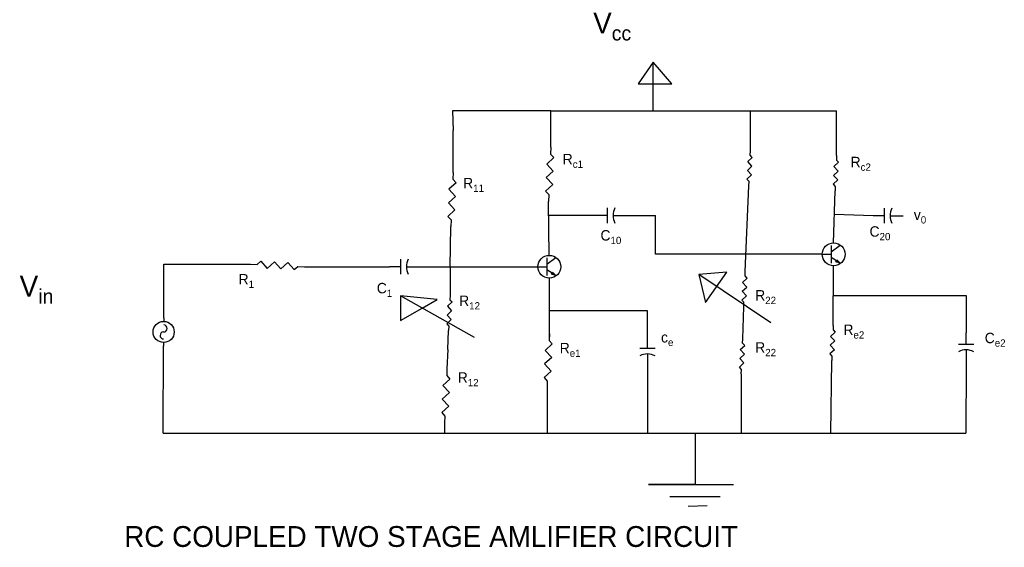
# Model space of a CAD drawing. Header units: inches. Extents: x 324 to 1173, y 713 to 1013.
# Tile 3 of 4: x 988 to 1035, y 713 to 739. Entities that reach past the tile are written whole.
import ezdxf

# ---------------------------------------------------------------- set-up
doc = ezdxf.new("R2010")
doc.units = ezdxf.units.IN
doc.linetypes.add('HIDDEN2', pattern=[4.7625, 3.175, -1.5875])

# ---------------------------------------------------------------- blocks, each defined once
blk = doc.blocks.new('Generator - AC')
at = {"color": 7}
for p, q in [((0, 0), (0.05, 0)), ((0.35, 0), (0.4, 0))]:
    blk.add_line(p, q, dxfattribs=at)
blk.add_circle((0.2, 0), 0.15, dxfattribs=at)
for centre, start, end in [((0.15, 0), 0, 180), ((0.25, 0), 180, 0)]:
    blk.add_arc(centre, 0.05, start, end, dxfattribs=at)
blk = doc.blocks.new('Resistor')
at = {"color": 7}
blk.add_lwpolyline([(0, 0), (0.05, 0), (0.075, 0.025), (0.125, -0.025), (0.175, 0.025), (0.225, -0.025), (0.275, 0.025), (0.325, -0.025), (0.35, 0), (0.4, 0)], dxfattribs=at)
blk = doc.blocks.new('Capacitor')
at = {"color": 7}
for p, q in [((0.15, 0), (0, 0)), ((0.15, -0.1), (0.15, 0.1)), ((0.225, 0), (0.4, 0))]:
    blk.add_line(p, q, dxfattribs=at)
blk.add_arc((0.4375, 0), 0.2125, 151.9275, 208.0725, dxfattribs=at)
blk = doc.blocks.new('Transistor - NPN')
at = {"color": 7}
for p, q in [((0, 0), (0.199999, 0)), ((0.199999, 0.2), (0.199999, -0.2)), ((0.399999, 0.2), (0.199999, 0.05)), ((0.316132, -0.145536), (0.201153, -0.069033)), ((0.302516, -0.166503), (0.316132, -0.145536)), ((0.399999, -0.2), (0.302516, -0.166503)), ((0.329748, -0.124569), (0.399999, -0.2))]:
    blk.add_line(p, q, dxfattribs=at)
blk.add_solid([(0.302516, -0.166503), (0.399999, -0.2), (0.329748, -0.124569)], dxfattribs=at)

msp = doc.modelspace()

# ---------------------------------------------------------------- linework, layer by layer
for p, q in [((1018.071, 736.715), (1017.351, 735.681)), ((1018.071, 734.381), (1018.071, 736.715)), ((1018.971, 735.681), (1018.071, 736.715)), ((1017.351, 735.681), (1018.971, 735.681)), ((1013.161, 734.381), (1008.428, 734.381)), ((1008.428, 734.381), (1008.461, 733.446)), ((1013.161, 732.632), (1013.161, 734.381)), ((1013.161, 734.381), (1026.893, 734.381)), ((1022.748, 732.469), (1022.748, 734.381)), ((1026.893, 732.231), (1026.893, 734.381)), ((1008.461, 731.42), (1008.461, 733.446)), ((1022.504, 726.666), (1022.674, 730.779)), ((1026.748, 728.039), (1026.819, 730.541)), ((1013.084, 727.443), (1013.048, 730.033)), ((1015.328, 729.357), (1013.019, 729.357)), ((1016.78, 729.357), (1018.073, 729.357)), ((1018.073, 729.357), (1018.182, 729.357)), ((1018.182, 727.493), (1018.182, 729.357)), ((1028.643, 729.345), (1026.787, 729.398)), ((1008.318, 726.897), (1008.348, 728.821)), ((1026.203, 727.493), (1018.182, 727.493)), ((994.564, 724.438), (994.564, 727.018)), ((994.564, 727.018), (998.727, 727.018)), ((1001.325, 726.897), (1005.401, 726.897)), ((1006.853, 726.897), (1008.318, 726.897)), ((1008.318, 726.897), (1008.318, 725.524)), ((1008.318, 726.897), (1012.539, 726.897)), ((1026.732, 724.076), (1026.746, 726.948)), ((1013.084, 726.352), (1013.08, 723.518)), ((1021.621, 726.631), (1020.273, 726.523)), ((1023.725, 724.204), (1020.273, 726.523)), ((1020.273, 726.523), (1020.596, 725.175)), ((1020.596, 725.175), (1021.621, 726.631)), ((1009.485, 723.504), (1005.925, 725.498)), ((1005.925, 725.498), (1005.925, 724.312)), ((1007.691, 725.319), (1005.925, 725.498)), ((1026.739, 725.512), (1033.118, 725.512)), ((1033.118, 725.512), (1033.118, 723.721)), ((1005.925, 724.312), (1006.975, 724.911)), ((1006.975, 724.911), (1007.691, 725.319)), ((1022.385, 723.44), (1022.43, 724.976)), ((1017.805, 724.779), (1013.082, 724.786)), ((1017.805, 723.526), (1017.805, 724.779)), ((1008.205, 722.925), (1008.245, 723.833)), ((994.52, 718.902), (994.537, 723.09)), ((1008.205, 722.925), (1008.167, 721.998)), ((1017.8, 722.073), (1017.8, 718.902)), ((1026.606, 718.902), (1026.658, 722.386)), ((1033.112, 722.268), (1033.1, 718.902)), ((1022.311, 721.75), (1022.311, 718.902)), ((1012.974, 721.082), (1012.974, 718.902)), ((1008.054, 719.399), (1008.054, 718.902)), ((994.52, 718.902), (1008.054, 718.902)), ((1008.054, 718.902), (1012.974, 718.902)), ((1012.974, 718.902), (1017.8, 718.902)), ((1017.8, 718.902), (1022.39, 718.902)), ((1020.095, 718.902), (1020.095, 716.437)), ((1022.39, 718.902), (1026.606, 718.902)), ((1026.606, 718.902), (1033.1, 718.902)), ((1020.095, 716.437), (1017.846, 716.437)), ((1017.846, 716.437), (1021.939, 716.437)), ((1018.87, 715.869), (1021.3, 715.869)), ((1019.753, 715.395), (1020.668, 715.427))]:
    msp.add_line(p, q)
for centre in [(1026.748, 727.493), (1013.084, 726.897)]:
    msp.add_circle(centre, 0.546)

# ---------------------------------------------------------------- block references
for name, p, xscale, yscale, zscale, rotation in [('Resistor', (1013.161, 732.632), 6.50361602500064, 6.503616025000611, 6.503616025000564, 267.5051853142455), ('Resistor', (1022.674, 730.779), 4.229702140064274, 4.229702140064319, 4.229702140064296, 87.5051853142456), ('Resistor', (1026.893, 732.231), 4.229702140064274, 4.229702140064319, 4.229702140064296, 267.5051853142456), ('Resistor', (1008.461, 731.42), 6.50361602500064, 6.503616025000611, 6.503616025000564, 267.5051853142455), ('Resistor', (998.727, 727.018), 6.503616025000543, 6.503616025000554, 6.503616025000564, 357.3472564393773), ('Resistor', (1022.43, 724.976), 4.229702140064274, 4.229702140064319, 4.229702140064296, 87.5051853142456), ('Resistor', (1008.318, 725.524), 4.229702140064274, 4.229702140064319, 4.229702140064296, 267.5051853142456), ('Generator - AC', (994.564, 724.438), 3.372459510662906, 3.372459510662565, 3.372459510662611, 268.8612453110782), ('Resistor', (1026.732, 724.076), 4.229702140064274, 4.229702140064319, 4.229702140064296, 267.5051853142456), ('Resistor', (1013.087, 723.681), 6.50361602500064, 6.503616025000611, 6.503616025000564, 267.5051853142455), ('Capacitor', (1017.805, 723.526), 3.631763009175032, 3.631763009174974, 3.631763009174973, 269.7923323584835), ('Capacitor', (1033.118, 723.721), 3.631763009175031, 3.631763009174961, 3.631763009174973, 269.7923323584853), ('Resistor', (1022.311, 721.75), 4.229702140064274, 4.229702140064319, 4.229702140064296, 87.5051853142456), ('Resistor', (1008.167, 721.998), 6.50361602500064, 6.503616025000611, 6.503616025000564, 267.5051853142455)]:
    msp.add_blockref(name, p, dxfattribs=dict(xscale=xscale, yscale=yscale, zscale=zscale, rotation=rotation))
for name, p, xscale, yscale, zscale in [('Capacitor', (1015.328, 729.357), 3.631763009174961, 3.631763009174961, 3.631763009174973), ('Capacitor', (1028.643, 729.345), 3.631763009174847, 3.631763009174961, 3.631763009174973), ('Transistor - NPN', (1026.203, 727.493), 2.13526921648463, 2.13526921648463, 2.135269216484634), ('Capacitor', (1005.401, 726.897), 3.631763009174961, 3.631763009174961, 3.631763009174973), ('Transistor - NPN', (1012.539, 726.897), 2.13526921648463, 2.13526921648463, 2.135269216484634)]:
    msp.add_blockref(name, p, dxfattribs=dict(xscale=xscale, yscale=yscale, zscale=zscale))

# ---------------------------------------------------------------- texts
at = {"attachment_point": 1}
for s, insert, char_height, width in [('\\A1;V{\\H0.7x;\\S^ cc;}', (1015.192, 739.099), 1, 5.98232), ('\\A1;R{\\H0.7x;\\S^ c1;}', (1013.727, 732.313), 0.5, 1.52727), ('\\A1;R{\\H0.7x;\\S^ c2;}', (1027.562, 732.174), 0.5, 1.66423), ('\\A1;R{\\H0.7x;\\S^ 11;}', (1008.943, 731.16), 0.5, 2.21897), ('\\A1;v{\\H0.7x;\\S^ 0;}', (1030.601, 729.641), 0.5, 0.85172), ('\\A1;C{\\H0.7x;\\S^ 20;}', (1028.472, 728.839), 0.5, 1.92899), ('\\A1;C{\\H0.7x;\\S^ 10;}', (1015.542, 728.654), 0.5, 1.6426), ('\\A1;V{\\H0.7x;\\S^ in;}', (987.631, 726.461), 1, 5.76119), ('\\A1;C{\\H0.7x;\\S^ 1;}', (1004.794, 726.119), 0.5, 2.01722), ('\\A1;R{\\H0.7x;\\S^ 22;}\\P\\P\\PR{\\H0.7x;\\S^ 22;}', (1022.977, 725.774), 0.5, 2.21897), ('\\A1;R{\\H0.7x;\\S^ 12;}', (1008.75, 725.513), 0.5, 1.77908), ('\\A1;R{\\H0.7x;\\S^ e2;}', (1027.218, 724.117), 0.5, 1.35135), ('\\A1;C{\\H0.7x;\\S^ e2;}', (1034.009, 723.725), 0.5, 1.87496), ('\\A1;R{\\H0.7x;\\S^ e1;}', (1013.583, 723.239), 0.5, 1.81555), ('\\A1;c{\\H0.7x;\\S^ e;}', (1018.453, 723.757), 0.5, 1.9596), ('\\A1;R{\\H0.7x;\\S^ 12;}', (1008.684, 721.827), 0.5, 1.6426), ('RC COUPLED TWO STAGE AMLIFIER CIRCUIT', (992.656, 714.441), 1, 43.6928)]:
    msp.add_mtext(s, dxfattribs=dict(at, insert=insert, char_height=char_height, width=width))
at = {"linetype": 'HIDDEN2', "insert": (998.152, 726.547), "char_height": 0.5, "width": 3.71238, "attachment_point": 1}
msp.add_mtext('\\A1;R{\\H0.7x;\\S^ 1;}', dxfattribs=at)

doc.saveas('drawing.dxf')
